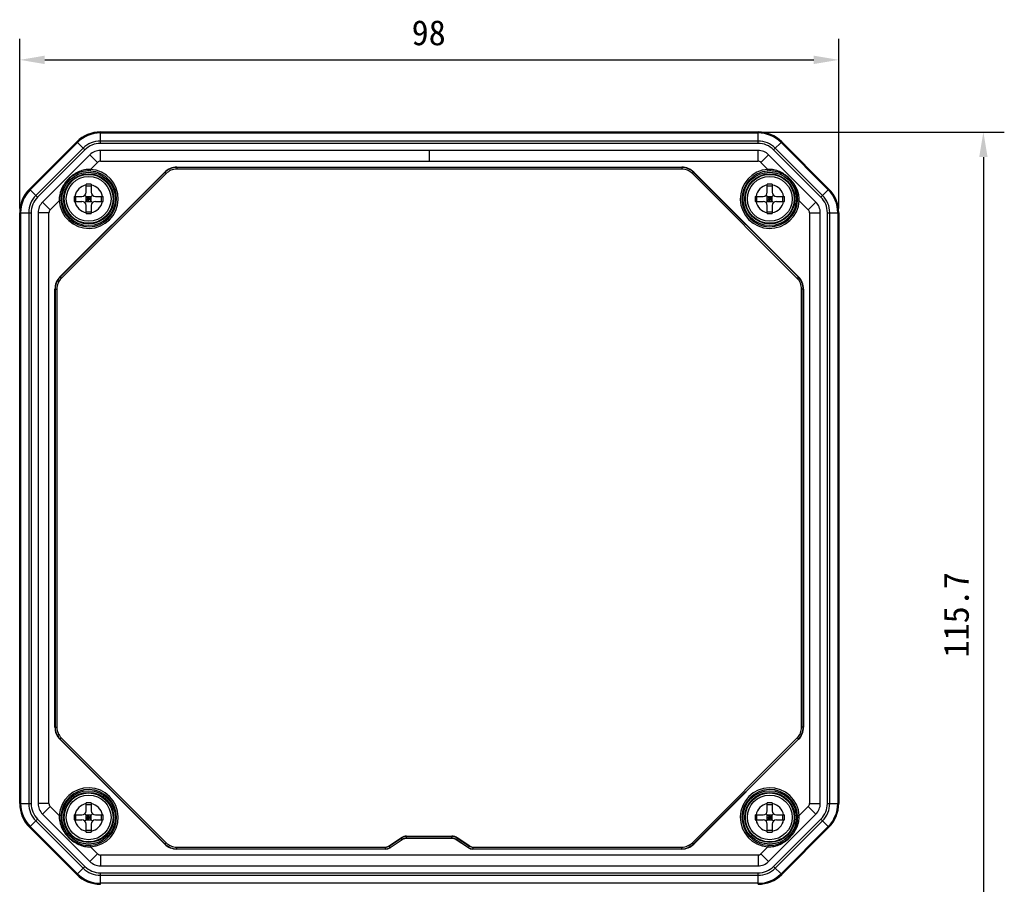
# Model space of a CAD drawing. Header units: millimetres. Extents: x 103 to 457, y -27 to 282.
# Tile 13 of 41: x 103 to 221, y 92 to 195. Entities that reach past the tile are written whole.
import ezdxf

# ---------------------------------------------------------------- set-up
doc = ezdxf.new("R2010")
doc.units = ezdxf.units.MM
doc.header["$LTSCALE"] = 23.1
doc.header["$PDMODE"] = 3
doc.header["$PDSIZE"] = 8
doc.layers.get('0').update_dxf_attribs({"linetype": 'CONTINUOUS'})
doc.layers.get('Defpoints').update_dxf_attribs({"linetype": 'CONTINUOUS'})
doc.layers.add('00_COMPONENTS', color=7, linetype='CONTINUOUS')
doc.layers.add('51__DRAFT_DIMS', color=7, linetype='CONTINUOUS')
doc.styles.get("Standard").update_dxf_attribs({"font": 'simfang.ttf'})
doc.dimstyles.new('DIMSTYLE_2', dxfattribs={"dimtxt": 3, "dimasz": 3, "dimexe": 2.5, "dimexo": 0.5, "dimgap": 0.75, "dimtad": 1, "dimdec": 1, "dimdsep": 46, "dimtxsty": 'STANDARD', "dimblk": '_FILLED', "dimblk1": '_FILLED', "dimblk2": '_FILLED', "dimcen": 0.09, "dimazin": 2, "dimtp": 0.3, "dimtm": 0.3, "dimtfac": 1, "dimtdec": 1, "dimtofl": 0, "dimtmove": 0, "dimatfit": 3, "dimldrblk": '_FILLED', "dimfxl": 1, "dimtolj": 1, "dimarcsym": 0})

# ---------------------------------------------------------------- blocks, each defined once
blk = doc.blocks.new('_FILLED')
at = {"color": 0, "linetype": 'ByBlock'}
blk.add_solid([(0, 0), (-1, 0.167), (-1, -0.167)], dxfattribs=at)
blk = doc.blocks.new('*D2')
at = {"layer": '51__DRAFT_DIMS', "color": 0, "lineweight": -2}
for p, q in [((191.56, 181.57), (220.52, 181.57)), ((218.02, 178.57), (218.02, 68.87)), ((168.21, 65.87), (220.52, 65.87))]:
    blk.add_line(p, q, dxfattribs=at)
at = {"layer": 'Defpoints', "color": 0}
for p in [(191.06, 181.57), (167.71, 65.87), (218.02, 65.87)]:
    blk.add_point(p, dxfattribs=at)
at = {"layer": '51__DRAFT_DIMS', "color": 0, "linetype": 'ByBlock', "lineweight": -2, "xscale": 3, "yscale": 3, "zscale": 3}
for p, rotation in [((218.02, 181.57), 89.99999999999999), ((218.02, 65.87), 270)]:
    blk.add_blockref('_FILLED', p, dxfattribs=dict(at, rotation=rotation))
at = {"layer": '51__DRAFT_DIMS', "color": 0, "insert": (213.27, 123.81), "char_height": 3, "attachment_point": 2, "rotation": 90, "line_spacing_factor": 0.9}
blk.add_mtext('\\A1;115.7', dxfattribs=at)
blk = doc.blocks.new('*D3')
at = {"layer": '51__DRAFT_DIMS', "color": 0, "lineweight": -2}
for p, q in [((102.71, 172.42), (102.71, 192.7)), ((200.72, 172.42), (200.72, 192.7)), ((105.71, 190.2), (197.72, 190.2))]:
    blk.add_line(p, q, dxfattribs=at)
at = {"layer": 'Defpoints', "color": 0}
for p in [(200.72, 190.2), (102.71, 171.92), (200.72, 171.92)]:
    blk.add_point(p, dxfattribs=at)
at = {"layer": '51__DRAFT_DIMS', "color": 0, "linetype": 'ByBlock', "lineweight": -2, "xscale": 3, "yscale": 3, "zscale": 3, "rotation": 180}
blk.add_blockref('_FILLED', (102.71, 190.2), dxfattribs=at)
at = {"layer": '51__DRAFT_DIMS', "color": 0, "linetype": 'ByBlock', "lineweight": -2, "xscale": 3, "yscale": 3, "zscale": 3}
blk.add_blockref('_FILLED', (200.72, 190.2), dxfattribs=at)
at = {"layer": '51__DRAFT_DIMS', "color": 0, "insert": (151.65, 194.95), "char_height": 3, "attachment_point": 2, "line_spacing_factor": 0.9}
blk.add_mtext('\\A1;98', dxfattribs=at)

msp = doc.modelspace()

# ---------------------------------------------------------------- linework, layer by layer
at = {"layer": '00_COMPONENTS'}
for p, q in [((112.369, 180.209), (112.369, 181.575)), ((112.369, 181.575), (191.055, 181.575)), ((112.369, 181.458), (191.055, 181.458)), ((191.055, 180.209), (191.055, 181.575)), ((103.882, 174.746), (109.539, 180.403)), ((103.965, 174.663), (109.622, 180.32)), ((110.504, 179.437), (109.539, 180.403)), ((191.055, 180.492), (112.369, 180.492)), ((192.92, 179.437), (193.886, 180.403)), ((193.803, 180.32), (199.46, 174.663)), ((193.886, 180.403), (199.543, 174.746)), ((110.304, 179.637), (104.648, 173.98)), ((110.504, 179.437), (104.848, 173.78)), ((191.055, 180.209), (112.369, 180.209)), ((112.369, 178.072), (112.369, 179.365)), ((191.055, 179.365), (112.369, 179.365)), ((151.712, 179.365), (151.712, 178.072)), ((191.055, 178.072), (191.055, 179.365)), ((198.577, 173.78), (192.92, 179.437)), ((198.777, 173.98), (193.12, 179.637)), ((105.445, 173.183), (111.101, 178.84)), ((112.016, 177.926), (111.101, 178.84)), ((112.016, 177.926), (111.19, 177.1)), ((112.369, 178.072), (191.055, 178.072)), ((191.409, 177.926), (192.323, 178.84)), ((192.235, 177.1), (191.409, 177.926)), ((192.323, 178.84), (197.98, 173.183)), ((107.522, 164.227), (120.058, 176.762)), ((120.08, 176.74), (107.545, 164.204)), ((111.177, 176.9), (111.19, 177.1)), ((120.058, 176.762), (120.221, 176.598)), ((121.498, 177.359), (121.498, 177.127)), ((121.498, 177.359), (181.927, 177.359)), ((181.927, 177.327), (121.498, 177.327)), ((181.927, 177.127), (121.498, 177.127)), ((181.927, 177.122), (121.498, 177.122)), ((181.927, 177.359), (181.927, 177.127)), ((183.367, 176.762), (183.203, 176.598)), ((195.88, 164.204), (183.345, 176.74)), ((183.367, 176.762), (195.902, 164.227)), ((192.248, 176.9), (192.235, 177.1)), ((120.221, 176.598), (107.686, 164.063)), ((120.225, 176.595), (107.69, 164.059)), ((195.735, 164.059), (183.2, 176.595)), ((195.739, 164.063), (183.203, 176.598)), ((104.848, 173.78), (103.882, 174.746)), ((110.662, 174.372), (110.662, 175.321)), ((110.662, 175.112), (111.262, 175.112)), ((111.262, 175.321), (111.262, 174.372)), ((192.162, 174.372), (192.162, 175.321)), ((192.162, 175.112), (192.762, 175.112)), ((192.762, 175.321), (192.762, 174.372)), ((198.577, 173.78), (199.543, 174.746)), ((107.435, 173.345), (106.359, 172.269)), ((107.634, 173.357), (107.435, 173.345)), ((109.213, 173.872), (110.162, 173.872)), ((109.213, 173.272), (110.162, 173.272)), ((109.422, 173.272), (109.422, 173.872)), ((110.516, 173.126), (111.409, 174.018)), ((111.409, 173.126), (110.516, 174.018)), ((110.662, 173.272), (110.662, 173.872)), ((110.662, 173.872), (111.262, 173.872)), ((110.662, 173.572), (111.262, 173.572)), ((110.662, 173.272), (111.262, 173.272)), ((110.962, 173.272), (110.962, 173.872)), ((111.262, 173.272), (111.262, 173.872)), ((111.762, 173.872), (112.711, 173.872)), ((111.762, 173.272), (112.711, 173.272)), ((112.502, 173.272), (112.502, 173.872)), ((190.713, 173.872), (191.662, 173.872)), ((190.713, 173.272), (191.662, 173.272)), ((190.922, 173.272), (190.922, 173.872)), ((192.016, 173.126), (192.909, 174.018)), ((192.909, 173.126), (192.016, 174.018)), ((192.162, 173.272), (192.162, 173.872)), ((192.162, 173.872), (192.762, 173.872)), ((192.162, 173.572), (192.762, 173.572)), ((192.162, 173.272), (192.762, 173.272)), ((192.462, 173.272), (192.462, 173.872)), ((192.762, 173.272), (192.762, 173.872)), ((193.262, 173.872), (194.211, 173.872)), ((193.262, 173.272), (194.211, 173.272)), ((194.002, 173.272), (194.002, 173.872)), ((195.791, 173.357), (195.99, 173.345)), ((197.066, 172.269), (195.99, 173.345)), ((106.359, 172.269), (105.445, 173.183)), ((110.662, 171.823), (110.662, 172.772)), ((110.662, 172.032), (111.262, 172.032)), ((111.262, 172.772), (111.262, 171.823)), ((192.162, 171.823), (192.162, 172.772)), ((192.162, 172.032), (192.762, 172.032)), ((192.762, 172.772), (192.762, 171.823)), ((197.066, 172.269), (197.98, 173.183)), ((102.709, 101.229), (102.709, 171.915)), ((102.709, 171.915), (104.075, 171.915)), ((102.827, 101.229), (102.827, 171.915)), ((103.792, 171.915), (103.792, 101.229)), ((104.075, 171.915), (104.075, 101.229)), ((104.919, 171.915), (104.919, 101.229)), ((106.212, 171.915), (104.919, 171.915)), ((106.212, 101.229), (106.212, 171.915)), ((197.212, 171.915), (197.212, 101.229)), ((197.212, 171.915), (198.505, 171.915)), ((198.505, 101.229), (198.505, 171.915)), ((199.35, 101.229), (199.35, 171.915)), ((199.35, 171.915), (200.715, 171.915)), ((199.632, 101.229), (199.632, 171.915)), ((200.598, 171.915), (200.598, 101.229)), ((200.715, 171.915), (200.715, 101.229)), ((107.522, 164.227), (107.686, 164.063)), ((195.902, 164.227), (195.739, 164.063)), ((106.926, 110.358), (106.926, 162.786)), ((106.926, 162.786), (107.157, 162.786)), ((106.957, 162.786), (106.957, 110.358)), ((107.157, 162.786), (107.157, 110.358)), ((107.162, 162.786), (107.162, 110.358)), ((196.262, 110.358), (196.262, 162.786)), ((196.268, 110.358), (196.268, 162.786)), ((196.499, 162.786), (196.268, 162.786)), ((196.467, 110.358), (196.467, 162.786)), ((196.499, 162.786), (196.499, 110.358)), ((106.926, 110.358), (107.157, 110.358)), ((196.499, 110.358), (196.268, 110.358)), ((107.522, 108.917), (107.686, 109.081)), ((120.058, 96.382), (107.522, 108.917)), ((107.545, 108.94), (120.08, 96.404)), ((107.686, 109.081), (120.221, 96.546)), ((120.225, 96.549), (107.69, 109.085)), ((183.2, 96.549), (195.735, 109.085)), ((183.203, 96.546), (195.739, 109.081)), ((183.345, 96.404), (195.88, 108.94)), ((195.902, 108.917), (183.367, 96.382)), ((195.902, 108.917), (195.739, 109.081)), ((110.662, 100.372), (110.662, 101.321)), ((111.262, 101.321), (111.262, 100.372)), ((192.162, 100.372), (192.162, 101.321)), ((192.762, 101.321), (192.762, 100.372)), ((102.709, 101.229), (104.075, 101.229)), ((106.212, 101.229), (104.919, 101.229)), ((106.359, 100.875), (105.445, 99.961)), ((106.359, 100.875), (107.435, 99.8)), ((110.662, 101.112), (111.262, 101.112)), ((192.162, 101.112), (192.762, 101.112)), ((195.99, 99.8), (197.066, 100.875)), ((197.066, 100.875), (197.98, 99.961)), ((197.212, 101.229), (198.505, 101.229)), ((199.35, 101.229), (200.715, 101.229)), ((103.882, 98.398), (104.848, 99.364)), ((104.648, 99.164), (110.304, 93.507)), ((104.848, 99.364), (110.504, 93.707)), ((111.101, 94.304), (105.445, 99.961)), ((107.634, 99.787), (107.435, 99.8)), ((109.213, 99.872), (110.162, 99.872)), ((109.213, 99.272), (110.162, 99.272)), ((109.422, 99.272), (109.422, 99.872)), ((111.409, 99.126), (110.516, 100.018)), ((110.516, 99.126), (111.409, 100.018)), ((110.662, 99.272), (110.662, 99.872)), ((110.662, 99.872), (111.262, 99.872)), ((110.662, 99.572), (111.262, 99.572)), ((110.662, 99.272), (111.262, 99.272)), ((110.962, 99.272), (110.962, 99.872)), ((111.262, 99.272), (111.262, 99.872)), ((111.762, 99.872), (112.711, 99.872)), ((111.762, 99.272), (112.711, 99.272)), ((112.502, 99.272), (112.502, 99.872)), ((190.713, 99.872), (191.662, 99.872)), ((190.713, 99.272), (191.662, 99.272)), ((190.922, 99.272), (190.922, 99.872)), ((192.016, 100.018), (192.909, 99.126)), ((192.016, 99.126), (192.909, 100.018)), ((192.162, 99.872), (192.762, 99.872)), ((192.162, 99.272), (192.162, 99.872)), ((192.162, 99.572), (192.762, 99.572)), ((192.162, 99.272), (192.762, 99.272)), ((197.98, 99.961), (192.323, 94.304)), ((192.462, 99.272), (192.462, 99.872)), ((192.762, 99.272), (192.762, 99.872)), ((192.92, 93.707), (198.577, 99.364)), ((193.12, 93.507), (198.777, 99.164)), ((193.262, 99.872), (194.211, 99.872)), ((193.262, 99.272), (194.211, 99.272)), ((194.002, 99.272), (194.002, 99.872)), ((195.791, 99.787), (195.99, 99.8)), ((198.577, 99.364), (199.543, 98.398)), ((109.539, 92.742), (103.882, 98.398)), ((109.622, 92.824), (103.965, 98.481)), ((110.662, 97.823), (110.662, 98.772)), ((110.662, 98.032), (111.262, 98.032)), ((111.262, 98.772), (111.262, 97.823)), ((192.162, 97.823), (192.162, 98.772)), ((192.162, 98.032), (192.762, 98.032)), ((192.762, 98.772), (192.762, 97.823)), ((199.46, 98.481), (193.803, 92.824)), ((199.543, 98.398), (193.886, 92.742)), ((146.852, 96.151), (148.355, 97.128)), ((146.91, 96.146), (148.356, 97.086)), ((147.019, 95.978), (148.465, 96.919)), ((148.475, 96.887), (147.028, 95.947)), ((148.465, 96.919), (148.356, 97.086)), ((148.475, 96.887), (148.465, 96.919)), ((149.009, 97.322), (154.416, 97.322)), ((149.01, 97.28), (154.414, 97.28)), ((149.01, 97.08), (149.01, 97.28)), ((149.01, 97.08), (154.414, 97.08)), ((149.02, 97.049), (149.01, 97.08)), ((154.405, 97.049), (149.02, 97.049)), ((154.405, 97.049), (154.414, 97.08)), ((154.414, 97.08), (154.414, 97.28)), ((154.95, 96.887), (154.959, 96.919)), ((156.397, 95.947), (154.95, 96.887)), ((154.959, 96.919), (155.068, 97.086)), ((154.959, 96.919), (156.406, 95.978)), ((155.068, 97.086), (156.515, 96.146)), ((156.573, 96.151), (155.07, 97.128)), ((111.177, 96.244), (111.19, 96.044)), ((111.19, 96.044), (112.016, 95.218)), ((120.058, 96.382), (120.221, 96.546)), ((121.498, 96.022), (146.416, 96.022)), ((121.498, 95.785), (121.498, 96.017)), ((121.498, 96.017), (146.474, 96.017)), ((121.498, 95.817), (146.474, 95.817)), ((146.483, 95.785), (121.498, 95.785)), ((146.474, 95.817), (146.474, 96.017)), ((146.474, 95.817), (146.483, 95.785)), ((147.019, 95.978), (146.91, 96.146)), ((147.019, 95.978), (147.028, 95.947)), ((156.397, 95.947), (156.406, 95.978)), ((156.406, 95.978), (156.515, 96.146)), ((156.941, 95.785), (156.951, 95.817)), ((181.927, 95.785), (156.941, 95.785)), ((156.951, 96.017), (181.927, 96.017)), ((156.951, 95.817), (156.951, 96.017)), ((156.951, 95.817), (181.927, 95.817)), ((157.009, 96.022), (181.927, 96.022)), ((181.927, 95.785), (181.927, 96.017)), ((183.367, 96.382), (183.203, 96.546)), ((191.409, 95.218), (192.235, 96.044)), ((192.248, 96.244), (192.235, 96.044)), ((112.016, 95.218), (111.101, 94.304)), ((112.369, 95.072), (112.369, 93.779)), ((191.055, 95.072), (112.369, 95.072)), ((191.055, 95.072), (191.055, 93.779)), ((191.409, 95.218), (192.323, 94.304)), ((109.539, 92.742), (110.504, 93.707)), ((112.369, 93.779), (191.055, 93.779)), ((192.92, 93.707), (193.886, 92.742)), ((112.369, 91.569), (112.369, 92.935)), ((112.369, 92.935), (191.055, 92.935)), ((112.369, 92.652), (191.055, 92.652)), ((191.055, 91.569), (191.055, 92.935)), ((191.055, 91.686), (112.369, 91.686))]:
    msp.add_line(p, q, dxfattribs=at)
for centre, radius in [((110.962, 173.572), 3.197), ((192.462, 173.572), 3.197), ((110.962, 173.572), 2.997), ((110.962, 173.572), 2.925), ((110.962, 173.572), 2.675), ((192.462, 173.572), 2.997), ((192.462, 173.572), 2.925), ((192.462, 173.572), 2.675), ((110.962, 99.572), 3.197), ((110.962, 99.572), 2.997), ((110.962, 99.572), 2.925), ((192.462, 99.572), 3.197), ((192.462, 99.572), 2.997), ((192.462, 99.572), 2.925), ((110.962, 99.572), 2.675), ((192.462, 99.572), 2.675)]:
    msp.add_circle(centre, radius, dxfattribs=at)
for centre, radius, start, end in [((112.369, 177.572), 4.003, 90, 135), ((112.369, 177.572), 3.886, 90, 135), ((191.055, 177.572), 4.003, 45, 90), ((191.055, 177.572), 3.886, 45, 90), ((112.369, 177.572), 2.92, 90, 135), ((191.055, 177.572), 2.92, 45, 90), ((112.369, 177.572), 2.637, 90, 135), ((112.369, 177.572), 1.793, 90, 135), ((191.055, 177.572), 2.637, 45, 90), ((191.055, 177.572), 1.793, 45, 90), ((112.369, 177.572), 0.5, 90, 135), ((191.055, 177.572), 0.5, 45, 90), ((110.962, 173.572), 3.535, 183.68944, 86.31056), ((110.962, 173.572), 3.335, 183.68944, 86.31056), ((121.498, 175.322), 2.037, 90, 135), ((121.498, 175.322), 2.005, 90, 135), ((121.498, 175.322), 1.805, 90, 135), ((121.498, 175.322), 1.8, 90, 135), ((181.927, 175.322), 2.037, 45, 90), ((181.927, 175.322), 2.005, 45, 90), ((181.927, 175.322), 1.805, 45, 90), ((181.927, 175.322), 1.8, 45, 90), ((192.462, 173.572), 3.535, 93.68944, 356.31056), ((192.462, 173.572), 3.335, 93.68944, 356.31056), ((106.712, 171.915), 4.003, 135, 180), ((106.712, 171.915), 3.886, 135, 180), ((110.962, 173.572), 1.675, 100.3176, 169.6824), ((110.162, 174.372), 0.5, 270, 360), ((110.962, 73.088), 102.234, 89.83187, 90.16813), ((110.962, 173.572), 1.675, 10.3176, 79.6824), ((111.762, 174.372), 0.5, 180, 270), ((192.462, 173.572), 1.675, 100.3176, 169.6824), ((191.662, 174.372), 0.5, 270, 360), ((192.462, 73.088), 102.234, 89.83187, 90.16813), ((192.462, 173.572), 1.675, 10.3176, 79.6824), ((193.262, 174.372), 0.5, 180, 270), ((196.712, 171.915), 3.886, 0, 45), ((196.712, 171.915), 4.003, 0, 45), ((106.712, 171.915), 2.92, 135, 180), ((106.712, 171.915), 2.637, 135, 180), ((110.567, 173.437), 3.134, 177.69167, 181.69419), ((111.005, 173.575), 3.378, 180.04616, 183.68905), ((211.446, 173.59), 102.233, 179.84188, 180.01001), ((211.446, 173.554), 102.233, 179.98999, 180.15812), ((110.962, 173.572), 1.675, 190.3176, 259.6824), ((110.162, 172.772), 0.5, 0, 90), ((110.962, 173.572), 1.675, 280.3176, 349.6824), ((111.762, 172.772), 0.5, 90, 180), ((10.478, 173.59), 102.233, 359.98999, 0.15812), ((10.478, 173.554), 102.233, 359.84188, 0.01001), ((292.946, 173.59), 102.233, 179.84188, 180.01001), ((292.946, 173.554), 102.233, 179.98999, 180.15812), ((192.462, 173.572), 1.675, 190.3176, 259.6824), ((191.662, 172.772), 0.5, 0, 90), ((192.462, 173.572), 1.675, 280.3176, 349.6824), ((193.262, 172.772), 0.5, 90, 180), ((91.978, 173.59), 102.233, 359.98999, 0.15812), ((91.978, 173.554), 102.233, 359.84188, 0.01001), ((192.42, 173.575), 3.378, 356.31095, 359.95384), ((192.857, 173.437), 3.134, 358.30581, 2.30833), ((196.712, 171.915), 2.637, 0, 45), ((196.712, 171.915), 2.92, 0, 45), ((106.712, 171.915), 1.793, 135, 180), ((106.712, 171.915), 0.5, 135, 180), ((196.712, 171.915), 0.5, 0, 45), ((196.712, 171.915), 1.793, 0, 45), ((110.962, 274.056), 102.234, 269.83187, 270.16813), ((192.462, 274.056), 102.234, 269.83187, 270.16813), ((108.962, 162.786), 2.037, 135, 180), ((108.962, 162.786), 2.005, 135, 180), ((108.962, 162.786), 1.805, 135, 180), ((108.962, 162.786), 1.8, 135, 180), ((194.462, 162.786), 1.8, 0, 45), ((194.462, 162.786), 1.805, 0, 45), ((194.462, 162.786), 2.005, 0, 45), ((194.462, 162.786), 2.037, 0, 45), ((108.962, 110.358), 2.037, 180, 225), ((108.962, 110.358), 2.005, 180, 225), ((108.962, 110.358), 1.805, 180, 225), ((108.962, 110.358), 1.8, 180, 225), ((194.462, 110.358), 1.8, 315, 360), ((194.462, 110.358), 1.805, 315, 360), ((194.462, 110.358), 2.005, 315, 360), ((194.462, 110.358), 2.037, 315, 360), ((110.962, 99.572), 3.535, 273.68944, 176.31056), ((110.962, 99.572), 3.335, 273.68944, 176.31056), ((192.462, 99.572), 3.535, 3.68944, 266.31056), ((192.462, 99.572), 3.335, 3.68944, 266.31056), ((110.962, -0.912), 102.234, 89.83187, 90.16813), ((192.462, -0.912), 102.234, 89.83187, 90.16813), ((106.712, 101.229), 4.003, 180, 225), ((106.712, 101.229), 3.886, 180, 225), ((106.712, 101.229), 2.92, 180, 225), ((106.712, 101.229), 2.637, 180, 225), ((106.712, 101.229), 1.793, 180, 225), ((106.712, 101.229), 0.5, 180, 225), ((110.962, 99.572), 1.675, 100.3176, 169.6824), ((110.162, 100.372), 0.5, 270, 360), ((110.962, 99.572), 1.675, 10.3176, 79.6824), ((111.762, 100.372), 0.5, 180, 270), ((192.462, 99.572), 1.675, 100.3176, 169.6824), ((191.662, 100.372), 0.5, 270, 360), ((192.462, 99.572), 1.675, 10.3176, 79.6824), ((193.262, 100.372), 0.5, 180, 270), ((196.712, 101.229), 0.5, 315, 360), ((196.712, 101.229), 1.793, 315, 360), ((196.712, 101.229), 2.637, 315, 360), ((196.712, 101.229), 2.92, 315, 360), ((196.712, 101.229), 3.886, 315, 360), ((196.712, 101.229), 4.003, 315, 360), ((110.567, 99.707), 3.134, 178.30581, 182.30833), ((111.005, 99.569), 3.378, 176.31095, 179.95384), ((211.446, 99.59), 102.233, 179.84188, 180.01001), ((211.446, 99.554), 102.233, 179.98999, 180.15812), ((110.962, 99.572), 1.675, 190.3176, 259.6824), ((110.162, 98.772), 0.5, 0, 90), ((110.962, 99.572), 1.675, 280.3176, 349.6824), ((111.762, 98.772), 0.5, 90, 180), ((10.478, 99.59), 102.233, 359.98999, 0.15812), ((10.478, 99.554), 102.233, 359.84188, 0.01001), ((292.946, 99.59), 102.233, 179.84188, 180.01001), ((292.946, 99.554), 102.233, 179.98999, 180.15812), ((192.462, 99.572), 1.675, 190.3176, 259.6824), ((191.662, 98.772), 0.5, 0, 90), ((192.462, 99.572), 1.675, 280.3176, 349.6824), ((193.262, 98.772), 0.5, 90, 180), ((91.978, 99.59), 102.233, 359.98999, 0.15812), ((91.978, 99.554), 102.233, 359.84188, 0.01001), ((192.42, 99.569), 3.378, 0.04616, 3.68905), ((192.857, 99.707), 3.134, 357.69167, 1.69419), ((110.962, 200.056), 102.234, 269.83187, 270.16813), ((192.462, 200.056), 102.234, 269.83187, 270.16813), ((149.009, 96.122), 1.2, 90, 123.02387), ((149.01, 96.081), 1.2, 89.99977, 123.0241), ((149.01, 96.081), 1, 89.99734, 123.02653), ((154.414, 96.081), 1.2, 56.9759, 90.00023), ((154.415, 96.081), 1, 56.97347, 90.00266), ((154.416, 96.122), 1.2, 56.97613, 90), ((121.498, 97.822), 2.037, 225, 270), ((121.498, 97.822), 2.005, 225, 270), ((121.498, 97.822), 1.805, 225, 270), ((121.498, 97.822), 1.8, 225, 270), ((146.416, 96.822), 0.8, 270, 303.02387), ((146.474, 96.817), 0.8, 269.99976, 303.02411), ((146.474, 96.817), 1, 270.00219, 303.02168), ((156.951, 96.817), 1, 236.97832, 269.99781), ((156.951, 96.817), 0.8, 236.97589, 270.00024), ((157.009, 96.822), 0.8, 236.97613, 270), ((181.927, 97.822), 1.8, 270, 315), ((181.927, 97.822), 1.805, 270, 315), ((181.927, 97.822), 2.005, 270, 315), ((181.927, 97.822), 2.037, 270, 315), ((112.369, 95.572), 1.793, 225, 270), ((112.369, 95.572), 0.5, 225, 270), ((191.055, 95.572), 0.5, 270, 315), ((191.055, 95.572), 1.793, 270, 315), ((112.369, 95.572), 2.92, 225, 270), ((112.369, 95.572), 2.637, 225, 270), ((191.055, 95.572), 2.637, 270, 315), ((191.055, 95.572), 2.92, 270, 315), ((112.369, 95.572), 4.003, 225, 270), ((112.369, 95.572), 3.886, 225, 270), ((191.055, 95.572), 3.886, 270, 315), ((191.055, 95.572), 4.003, 270, 315)]:
    msp.add_arc(centre, radius, start, end, dxfattribs=at)
for centre, major_axis, start_param, end_param in [((149.02, 96.048), (-0.284, 0.959), -0.288086, 0.288086), ((154.405, 96.048), (0.284, 0.959), -0.288086, 0.288086), ((146.483, 96.786), (-0.284, 0.959), -3.4296787, -2.8535066), ((156.942, 96.786), (0.284, 0.959), -3.4296787, -2.8535066)]:
    msp.add_ellipse(centre, major_axis=major_axis, ratio=0.9996272, start_param=start_param, end_param=end_param, dxfattribs=at)
for points, knots in [([(111.19, 177.1), (111.071, 177.103), (110.833, 177.097), (110.48, 177.047), (110.137, 176.958), (109.807, 176.835), (109.491, 176.681), (109.087, 176.437), (108.623, 176.066), (108.228, 175.621), (107.962, 175.23), (107.791, 174.923), (107.648, 174.601), (107.538, 174.266), (107.464, 173.918), (107.441, 173.682), (107.436, 173.563)], [0, 0, 0, 0, 0.0630776, 0.1259067, 0.1883655, 0.2504967, 0.3124886, 0.3746186, 0.4999909, 0.6257879, 0.6881416, 0.7501866, 0.8122037, 0.8744456, 0.937051, 1, 1, 1, 1]), ([(111.177, 176.9), (110.948, 176.915), (110.489, 176.898), (109.824, 176.734), (109.206, 176.442), (108.659, 176.027), (108.209, 175.507), (107.877, 174.908), (107.673, 174.256), (107.627, 173.801), (107.627, 173.572)], [0, 0, 0, 0, 0.1263858, 0.2509207, 0.3744743, 0.4999952, 0.6262097, 0.7501037, 0.8740819, 1, 1, 1, 1]), ([(195.989, 173.563), (195.984, 173.682), (195.961, 173.918), (195.887, 174.266), (195.777, 174.601), (195.634, 174.923), (195.462, 175.23), (195.196, 175.621), (194.802, 176.066), (194.337, 176.437), (193.934, 176.681), (193.618, 176.835), (193.288, 176.958), (192.944, 177.047), (192.592, 177.097), (192.354, 177.103), (192.235, 177.1)], [0, 0, 0, 0, 0.0629489, 0.125555, 0.1877979, 0.2498154, 0.3118591, 0.374211, 0.500007, 0.6253801, 0.6875117, 0.7495052, 0.8116358, 0.8740935, 0.9369222, 1, 1, 1, 1]), ([(195.798, 173.572), (195.798, 173.801), (195.752, 174.256), (195.547, 174.908), (195.216, 175.507), (194.766, 176.027), (194.219, 176.442), (193.601, 176.734), (192.936, 176.898), (192.477, 176.915), (192.248, 176.9)], [0, 0, 0, 0, 0.1259187, 0.2498986, 0.3737886, 0.5000015, 0.6255237, 0.7490811, 0.8736144, 1, 1, 1, 1]), ([(107.436, 99.581), (107.441, 99.462), (107.464, 99.226), (107.538, 98.878), (107.648, 98.543), (107.791, 98.221), (107.962, 97.914), (108.228, 97.523), (108.623, 97.078), (109.087, 96.708), (109.491, 96.464), (109.807, 96.309), (110.137, 96.186), (110.48, 96.097), (110.833, 96.047), (111.071, 96.041), (111.19, 96.044)], [0, 0, 0, 0, 0.0629489, 0.125555, 0.1877979, 0.2498154, 0.3118591, 0.374211, 0.500007, 0.6253801, 0.6875117, 0.7495052, 0.8116358, 0.8740935, 0.9369222, 1, 1, 1, 1]), ([(107.627, 99.572), (107.627, 99.343), (107.673, 98.888), (107.877, 98.236), (108.209, 97.637), (108.659, 97.117), (109.206, 96.703), (109.824, 96.41), (110.489, 96.246), (110.948, 96.229), (111.177, 96.244)], [0, 0, 0, 0, 0.1259187, 0.2498986, 0.3737886, 0.5000015, 0.6255237, 0.7490811, 0.8736144, 1, 1, 1, 1]), ([(192.235, 96.044), (192.354, 96.041), (192.592, 96.047), (192.944, 96.097), (193.288, 96.186), (193.618, 96.309), (193.934, 96.464), (194.337, 96.708), (194.802, 97.078), (195.196, 97.523), (195.462, 97.914), (195.634, 98.221), (195.777, 98.543), (195.887, 98.878), (195.961, 99.226), (195.984, 99.462), (195.989, 99.581)], [0, 0, 0, 0, 0.0630776, 0.1259067, 0.1883655, 0.2504967, 0.3124886, 0.3746186, 0.4999909, 0.6257879, 0.6881416, 0.7501866, 0.8122037, 0.8744456, 0.937051, 1, 1, 1, 1]), ([(192.248, 96.244), (192.477, 96.229), (192.936, 96.246), (193.601, 96.41), (194.219, 96.703), (194.766, 97.117), (195.216, 97.637), (195.547, 98.236), (195.752, 98.888), (195.798, 99.343), (195.798, 99.572)], [0, 0, 0, 0, 0.1263858, 0.2509207, 0.3744743, 0.4999952, 0.6262097, 0.7501037, 0.8740819, 1, 1, 1, 1])]:
    msp.add_open_spline(points, degree=3, knots=knots, dxfattribs=at)

# ---------------------------------------------------------------- dimensions: what is measured, and where the dimension line sits
at = {"layer": '51__DRAFT_DIMS'}
dim = msp.add_linear_dim(base=(200.715, 190.202), p1=(102.709, 171.915), p2=(200.715, 171.915), dimstyle='DIMSTYLE_2', dxfattribs=at)
dim.commit()
dim.dimension.update_dxf_attribs({"geometry": '*D3', "text_midpoint": (151.651, 190.202), "dimtype": 160})
dim = msp.add_linear_dim(base=(218.022, 65.865), p1=(191.055, 181.575), p2=(167.712, 65.865), angle=270, dimstyle='DIMSTYLE_2', dxfattribs=at)
dim.commit()
dim.dimension.update_dxf_attribs({"geometry": '*D2', "text_midpoint": (218.022, 123.808), "dimtype": 160})

doc.saveas('drawing.dxf')
